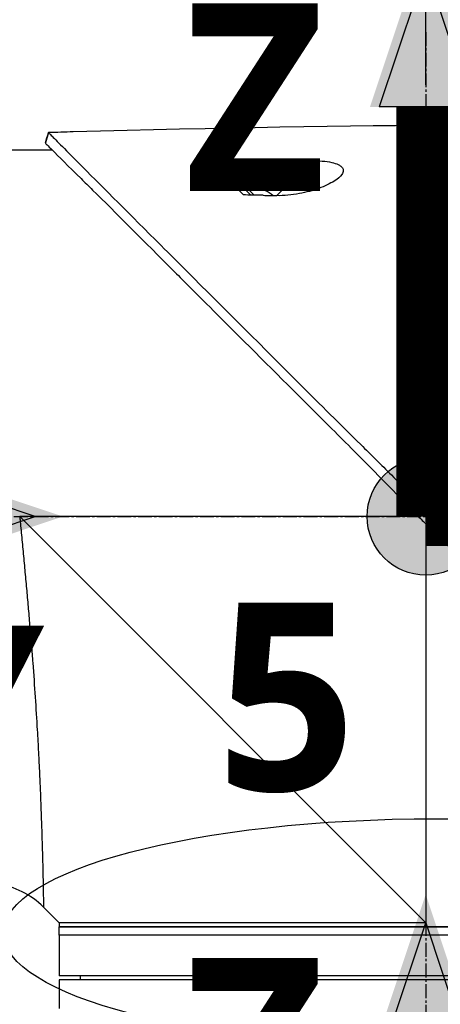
# Model space of a CAD drawing. Header units: millimetres. Extents: x 0 to 5219, y 0 to 2970.
# Tile 166 of 237: x 1841 to 1893, y 2178 to 2299. Entities that reach past the tile are written whole.
import ezdxf

# ---------------------------------------------------------------- set-up
doc = ezdxf.new("R2010")
doc.units = ezdxf.units.MM
doc.header["$LTSCALE"] = 0.2
doc.linetypes.add('CENTER2', pattern=[1.125, 0.75, -0.125, 0.125, -0.125])
for name, color, linetype in [('02_Center Line', 1, 'CENTER2'), ('07_Special Line2', 76, 'Continuous'), ('12_Before Rev.Num.', 5, 'Continuous'), ('13_After Rev.Num.', 6, 'Continuous')]:
    doc.layers.add(name, color=color, linetype=linetype)
doc.layers.add('14_Mark', color=7, linetype='Continuous', true_color=0xe03c31)
doc.styles.add('Rainbow-5.0 Style', font='malgunsl.ttf')
doc.dimstyles.new('Rainbow-5.0 Style$0', dxfattribs={"dimtxt": 4, "dimasz": 3, "dimexe": 2, "dimexo": 1, "dimgap": 0.8, "dimtad": 1, "dimzin": 9, "dimdsep": 46, "dimtxsty": 'Rainbow-5.0 Style', "dimcen": 0, "dimclrd": 251, "dimclre": 251, "dimclrt": 256, "dimadec": 1, "dimazin": 0, "dimtp": 0.1, "dimtm": 0.1, "dimtfac": 0.61, "dimtmove": 0, "dimatfit": 3, "dimfxl": 1, "dimlwd": -1, "dimlwe": -1, "dimarcsym": 1})

# ---------------------------------------------------------------- blocks, each defined once
blk = doc.blocks.new('A$Cf997e37c')
for p, q in [((-202.57, 1544.1), (-202.94, 1542.84)), ((-213.05, 1542), (-202.13, 1542)), ((-180.52, 1540.48), (-181.15, 1539.86)), ((-174.53, 1536.37), (-170.24, 1540.65)), ((-178.53, 1537.24), (-178.32, 1537.45)), ((-177.3, 1536.43), (-178.32, 1537.45)), ((-175.95, 1536.99), (-175.94, 1537)), ((-175.03, 1536.38), (-175.02, 1536.38)), ((-156.77, 1498.35), (-157.76, 1497.62)), ((-156.25, 1447.15), (-206.1, 1497)), ((-157.15, 1497), (-206.1, 1497)), ((-156.25, 1496.11), (-156.25, 1447.15)), ((-154.63, 1496.18), (-155.63, 1495.5)), ((-202.75, 1448.65), (-203.17, 1449.07)), ((-202.75, 1448.65), (-202.75, 1448.65)), ((-202.75, 1448.65), (-201.25, 1447.15)), ((-201.25, 1447.15), (-201.25, 1446.65)), ((-201.25, 1447.15), (-201.25, 1447.15)), ((-201.25, 1446.65), (-111.25, 1446.65)), ((-111.25, 1446.65), (-201.25, 1446.65)), ((-201.25, 1445.65), (-201.25, 1446.65)), ((-111.25, 1445.65), (-201.25, 1445.65)), ((-201.25, 1445.65), (-201.25, 1440.65)), ((-111.25, 1445.65), (-201.25, 1445.65)), ((-111.25, 1440.65), (-201.25, 1440.65)), ((-111.25, 1440.15), (-201.25, 1440.15)), ((-201.25, 1440.15), (-201.25, 1437.15)), ((-198.64, 1440.15), (-198.65, 1440.65))]:
    blk.add_line(p, q)
for radius, start, end in [(4.52, 63.7131, 94.7607), (4.5, 49.6154, 63.7759)]:
    blk.add_arc((-177.94, 1532.95), radius, start, end)
for centre, major_axis, ratio, start_param, end_param in [((-462.25, 1514.75), (-366.09, -26.02), 0.042138, 3.488133, 3.909025), ((-108.41, -983.15), (-2690.77, 101.98), 0.938894, 4.781808, 4.782934), ((-334.63, 1522.47), (-233.77, -14.41), 0.048344, 3.929452, 3.989586)]:
    blk.add_ellipse(centre, major_axis=major_axis, ratio=ratio, start_param=start_param, end_param=end_param)
blk.add_open_spline([(-202.94, 1542.84), (-202.82, 1543.26), (-202.69, 1543.68), (-202.57, 1544.1)], degree=3)
for points, knots in [([(-202.57, 1544.1), (-202.57, 1544.1), (-202.57, 1544.1), (-202.57, 1544.1), (-202.57, 1544.1), (-202.57, 1544.1)], [-0.02987732, -0.02987732, -0.02987732, -0.02987732, -0.01373724, -0.01373724, 0, 0, 0, 0]), ([(-202.57, 1544.1), (-202.57, 1544.1), (-202.57, 1544.1), (-202.57, 1544.1), (-202.57, 1544.1), (-202.57, 1544.1), (-202.57, 1544.1), (-202.56, 1544.09), (-202.56, 1544.09), (-202.55, 1544.08), (-202.54, 1544.07), (-202.5, 1544.03), (-202.46, 1543.99), (-202.31, 1543.85), (-202.17, 1543.7), (-201.6, 1543.14), (-201.05, 1542.58), (-199.89, 1541.41), (-199.36, 1540.88), (-196.43, 1537.91), (-193.15, 1534.65), (-188.48, 1529.99), (-187.46, 1528.97), (-182, 1523.52), (-177.11, 1518.65), (-171.96, 1513.49), (-171.81, 1513.34), (-169.23, 1510.75), (-166.73, 1508.3), (-162.97, 1504.59), (-161.72, 1503.35), (-158.73, 1500.36), (-157.43, 1499.03), (-156.77, 1498.35)], [0.000001, 0.000001, 0.000001, 0.000001, 0.009162, 0.009162, 0.016971, 0.016971, 0.03259, 0.03259, 0.063827, 0.063827, 0.126304, 0.126304, 0.251265, 0.251265, 0.50133, 0.50133, 1.002, 1.002, 1.335959, 1.335959, 2.67129, 2.67129, 3.030313, 3.030313, 4.543873, 4.543873, 4.592411, 4.592411, 5.347172, 5.347172, 5.723633, 5.723633, 6.247668, 6.247668, 6.247668, 6.247668]), ([(-202.94, 1542.83), (-202.94, 1542.83), (-202.94, 1542.83), (-202.94, 1542.84), (-202.94, 1542.84), (-202.94, 1542.84), (-202.94, 1542.84), (-202.94, 1542.84), (-202.94, 1542.84), (-202.94, 1542.84)], [0.69221804, 0.69221804, 0.69221804, 0.69221804, 0.69329226, 0.69329226, 0.695708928, 0.695708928, 0.696915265, 0.696915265, 0.698320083, 0.698320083, 0.698320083, 0.698320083]), ([(-202.94, 1542.84), (-202.94, 1542.84), (-202.94, 1542.84), (-202.94, 1542.83), (-202.94, 1542.83), (-202.94, 1542.83), (-202.94, 1542.83), (-202.94, 1542.83), (-202.93, 1542.82), (-202.92, 1542.81), (-202.91, 1542.79), (-202.86, 1542.73), (-202.81, 1542.68), (-202.59, 1542.46), (-202.37, 1542.24), (-201.34, 1541.2), (-200.13, 1539.99), (-198.12, 1538.01), (-197.63, 1537.54), (-194.35, 1534.3), (-190.88, 1530.8), (-186.77, 1526.7), (-186.47, 1526.4), (-183.93, 1523.86), (-181.58, 1521.51), (-175.7, 1515.65), (-172.07, 1512.05), (-166.65, 1506.64), (-164.85, 1504.84), (-160.25, 1500.2), (-158.16, 1498.04), (-157.76, 1497.62)], [0.000047, 0.000047, 0.000047, 0.000047, 0.011008, 0.011008, 0.020393, 0.020393, 0.039197, 0.039197, 0.07693, 0.07693, 0.152825, 0.152825, 0.305669, 0.305669, 0.610232, 0.610232, 1.419716, 1.419716, 1.651889, 1.651889, 2.978842, 2.978842, 3.080675, 3.080675, 3.850394, 3.850394, 4.95171, 4.95171, 5.489352, 5.489352, 6.333255, 6.333255, 6.333255, 6.333255]), ([(-182.51, 1540.45), (-182.2, 1540.46), (-181.84, 1540.46), (-181.19, 1540.47), (-180.85, 1540.48), (-180.52, 1540.48)], [-0.1934752, -0.1934752, -0.1934752, -0.1934752, -0.0983779, -0.0983779, 0, 0, 0, 0]), ([(-181.15, 1539.86), (-181.24, 1539.95), (-181.34, 1540.03), (-181.55, 1540.18), (-181.66, 1540.24), (-181.89, 1540.35), (-182.02, 1540.39), (-182.27, 1540.44), (-182.39, 1540.46), (-182.51, 1540.45)], [0, 0, 0, 0, 0.0382217, 0.0382217, 0.0766364, 0.0766364, 0.116027, 0.116027, 0.1530194, 0.1530194, 0.1530194, 0.1530194]), ([(-178.62, 1536.45), (-179.48, 1537.34), (-180.3, 1538.18), (-181.06, 1538.96), (-181.57, 1539.49), (-182.06, 1539.99), (-182.51, 1540.45)], [0, 0, 0, 0, 0.5977799, 0.5977799, 0.5977799, 0.9999999, 0.9999999, 0.9999999, 0.9999999]), ([(-170.24, 1540.65), (-169.81, 1540.66), (-169.38, 1540.65), (-168.55, 1540.58), (-168.15, 1540.53), (-167.49, 1540.38), (-167.23, 1540.29), (-166.87, 1540.13), (-166.76, 1540.06), (-166.58, 1539.91), (-166.52, 1539.84), (-166.41, 1539.67), (-166.39, 1539.57), (-166.37, 1539.31), (-166.44, 1539.13), (-166.74, 1538.71), (-167.05, 1538.43), (-167.98, 1537.84), (-168.64, 1537.53), (-170.12, 1536.99), (-170.93, 1536.77), (-172.71, 1536.43), (-173.66, 1536.34), (-174.53, 1536.37)], [-1.636051, -1.636051, -1.636051, -1.636051, -1.487609, -1.487609, -1.342627, -1.342627, -1.229751, -1.229751, -1.162071, -1.162071, -1.103238, -1.103238, -1.031704, -1.031704, -0.907622, -0.907622, -0.714138, -0.714138, -0.48257, -0.48257, -0.258591, -0.258591, -0.000001, -0.000001, -0.000001, -0.000001]), ([(-177.73, 1536.44), (-178.23, 1536.94), (-178.72, 1537.43), (-179.18, 1537.89), (-179.34, 1538.05), (-179.7, 1538.41), (-180.2, 1538.91), (-180.53, 1539.24), (-180.85, 1539.56), (-181.15, 1539.86)], [0.1685407, 0.1685407, 0.1685407, 0.1685407, 0.5, 0.5, 0.5, 0.75, 0.75, 0.75, 1, 1, 1, 1]), ([(-176.21, 1536.41), (-176.65, 1536.42), (-177.12, 1536.43), (-177.9, 1536.44), (-178.28, 1536.45), (-178.62, 1536.45)], [-0.2324123, -0.2324123, -0.2324123, -0.2324123, -0.1008984, -0.1008984, -0.0000209, -0.0000209, -0.0000209, -0.0000209]), ([(-176.21, 1536.41), (-175.93, 1536.4), (-175.65, 1536.39), (-175.09, 1536.38), (-174.81, 1536.37), (-174.53, 1536.37)], [-0.1686475, -0.1686475, -0.1686475, -0.1686475, -0.0843243, -0.0843243, -0.000001, -0.000001, -0.000001, -0.000001]), ([(-156.77, 1498.35), (-156.72, 1498.29), (-156.63, 1498.2), (-156.42, 1497.99), (-156.34, 1497.9), (-156.07, 1497.62), (-155.89, 1497.44), (-155.53, 1497.08), (-155.34, 1496.88), (-155.08, 1496.63), (-154.99, 1496.54), (-154.77, 1496.32), (-154.66, 1496.21), (-154.63, 1496.18)], [0.0012617, 0.0012617, 0.0012617, 0.0012617, 0.0227877, 0.0227877, 0.0388309, 0.0388309, 0.0709865, 0.0709865, 0.1023123, 0.1023123, 0.1191004, 0.1191004, 0.1425667, 0.1425667, 0.1425667, 0.1425667]), ([(-206.1, 1497), (-206.08, 1496.81), (-206.04, 1496.43), (-205.97, 1495.66), (-205.84, 1494.32), (-205.66, 1492.42), (-205.45, 1490.15), (-205.24, 1487.9), (-205.04, 1485.65), (-204.85, 1483.41), (-204.67, 1481.2), (-204.44, 1478.31), (-204.19, 1474.81), (-204, 1471.78), (-203.89, 1469.82), (-203.82, 1468.52), (-203.74, 1466.96), (-203.65, 1465.15), (-203.58, 1463.43), (-203.51, 1461.79), (-203.46, 1460.23), (-203.41, 1459), (-203.38, 1458.05), (-203.36, 1457.13), (-203.32, 1456.05), (-203.28, 1454.47), (-203.24, 1452.76), (-203.22, 1451.54), (-203.2, 1450.86), (-203.2, 1450.45), (-203.18, 1449.82), (-203.18, 1449.35), (-203.17, 1449.11), (-203.17, 1449.07), (-203.17, 1449.07)], [-0.00005585, -0.00005585, -0.00005585, -0.00005585, 0.00051707, 0.00109, 0.00223584, 0.00452754, 0.00681923, 0.00911093, 0.01140263, 0.01369432, 0.01598602, 0.01827771, 0.0228611, 0.02744449, 0.02859034, 0.02973619, 0.03202788, 0.03431958, 0.03661127, 0.03890297, 0.04119466, 0.04348636, 0.04463221, 0.04577806, 0.04806975, 0.05036145, 0.05494484, 0.05952823, 0.06067408, 0.06181992, 0.06411162, 0.06869501, 0.0709867, 0.07327246, 0.07327246, 0.07327246, 0.07327246]), ([(-157.76, 1497.62), (-157.71, 1497.57), (-157.4, 1497.25), (-157.04, 1496.89), (-156.86, 1496.71), (-156.5, 1496.35), (-156.32, 1496.18), (-155.98, 1495.84), (-155.69, 1495.56), (-155.62, 1495.5)], [0.00043088, 0.00043088, 0.00043088, 0.00043088, 0.0154414, 0.0154414, 0.03075173, 0.03075173, 0.04552895, 0.04552895, 0.05960793, 0.05960793, 0.05960793, 0.05960793]), ([(-154.63, 1496.18), (-154.36, 1495.91), (-154.11, 1495.67), (-153.49, 1495.04), (-153.2, 1494.75), (-152.34, 1493.9), (-151.77, 1493.33), (-150.06, 1491.61), (-148.92, 1490.47), (-145.51, 1487.06), (-143.26, 1484.81), (-135.92, 1477.48), (-131.69, 1473.29), (-127.67, 1469.26), (-127.12, 1468.71), (-126.05, 1467.63), (-125.51, 1467.09), (-123.6, 1465.17), (-122.34, 1463.88), (-120.73, 1462.27), (-120.34, 1461.89), (-119.16, 1460.7), (-118.4, 1459.94), (-117.35, 1458.89), (-117.03, 1458.57), (-116.14, 1457.68), (-115.58, 1457.12), (-114.12, 1455.66), (-113.28, 1454.79), (-111.39, 1452.92), (-110.48, 1452.03), (-109.57, 1451.12), (-109.34, 1450.88), (-109.11, 1450.65), (-109.05, 1450.59), (-109.01, 1450.54), (-109, 1450.53), (-108.99, 1450.52), (-108.98, 1450.51), (-108.97, 1450.5), (-108.97, 1450.5), (-108.97, 1450.5), (-108.96, 1450.5), (-108.96, 1450.49), (-108.96, 1450.49), (-108.96, 1450.49), (-108.96, 1450.49), (-108.96, 1450.49)], [0, 0, 0, 0, 0.115596, 0.115596, 0.212113, 0.212113, 0.405093, 0.405093, 0.790972, 0.790972, 1.563393, 1.563393, 3.332159, 3.332159, 3.60987, 3.60987, 3.890806, 3.890806, 4.623507, 4.623507, 4.856845, 4.856845, 5.35641, 5.35641, 5.576842, 5.576842, 5.990665, 5.990665, 6.711546, 6.711546, 7.79125, 7.79125, 8.330789, 8.330789, 8.599474, 8.599474, 8.666532, 8.666532, 8.716444, 8.716444, 8.791539, 8.791539, 8.829086, 8.829086, 8.847858, 8.847858, 8.871461, 8.871461, 8.871461, 8.871461]), ([(-155.62, 1495.5), (-154.85, 1494.76), (-154.09, 1494.01), (-152.41, 1492.37), (-151.5, 1491.47), (-148.65, 1488.64), (-146.71, 1486.7), (-140.79, 1480.77), (-136.84, 1476.79), (-131.09, 1471.03), (-129.16, 1469.1), (-126.99, 1466.92), (-126.68, 1466.61), (-122.19, 1462.11), (-118.39, 1458.32), (-115.32, 1455.23), (-115.12, 1455.03), (-114.18, 1454.07), (-113.49, 1453.39), (-112.11, 1452.01), (-111.48, 1451.38), (-110.85, 1450.74), (-110.69, 1450.58), (-110.52, 1450.42), (-110.48, 1450.38), (-110.44, 1450.34), (-110.43, 1450.33), (-110.42, 1450.32), (-110.42, 1450.32), (-110.42, 1450.31), (-110.42, 1450.31), (-110.41, 1450.31), (-110.41, 1450.31), (-110.41, 1450.31), (-110.41, 1450.31), (-110.41, 1450.31)], [-7.620463, -7.620463, -7.620463, -7.620463, -7.336805, -7.336805, -6.999081, -6.999081, -6.270272, -6.270272, -4.749597, -4.749597, -3.95115, -3.95115, -3.814973, -3.814973, -1.971605, -1.971605, -1.846597, -1.846597, -1.347406, -1.347406, -0.675491, -0.675491, -0.339165, -0.339165, -0.169556, -0.169556, -0.084774, -0.084774, -0.042597, -0.042597, -0.021599, -0.021599, -0.011128, -0.011128, -0.000028, -0.000028, -0.000028, -0.000028]), ([(-203.17, 1449.07), (-203.94, 1449.84), (-204.84, 1450.48), (-206.76, 1451.43), (-207.8, 1451.75), (-209.31, 1451.97), (-209.78, 1452), (-210.24, 1452)], [0, 0, 0, 0, 0.3242583, 0.3242583, 0.6426929, 0.6426929, 0.7824853, 0.7824853, 0.7824853, 0.7824853]), ([(-156.25, 1447.15), (-156.27, 1447.15), (-156.29, 1447.15), (-158.55, 1447.15), (-160.78, 1447.15), (-165.21, 1447.15), (-167.4, 1447.15), (-170.97, 1447.15), (-172.37, 1447.15), (-174.53, 1447.15), (-175.31, 1447.15), (-178.12, 1447.15), (-180.09, 1447.15), (-183.02, 1447.15), (-184.06, 1447.15), (-186.18, 1447.15), (-187.25, 1447.15), (-189.3, 1447.15), (-190.28, 1447.15), (-192.12, 1447.15), (-192.98, 1447.15), (-194.59, 1447.15), (-195.34, 1447.15), (-196.71, 1447.15), (-197.33, 1447.15), (-198.44, 1447.15), (-198.92, 1447.15), (-199.76, 1447.15), (-200.12, 1447.15), (-200.68, 1447.15), (-200.89, 1447.15), (-201.16, 1447.15), (-201.23, 1447.15), (-201.25, 1447.15)], [-0.005485, -0.005485, -0.005485, -0.005485, 0, 0, 0.672232, 0.672232, 1.344501, 1.344501, 1.792512, 1.792512, 2.048534, 2.048534, 2.731437, 2.731437, 3.121573, 3.121573, 3.559727, 3.559727, 3.997928, 3.997928, 4.436084, 4.436084, 4.874274, 4.874274, 5.31242, 5.31242, 5.750596, 5.750596, 6.188714, 6.188714, 6.626878, 6.626878, 7.015097, 7.015097, 7.015097, 7.015097]), ([(-201.25, 1437.15), (-201.25, 1437.09), (-201.25, 1437.02), (-201.25, 1436.9), (-201.25, 1436.84), (-201.25, 1436.75), (-201.25, 1436.71), (-201.25, 1436.66), (-201.25, 1436.65), (-201.25, 1436.65)], [0, 0, 0, 0, 0.0188345, 0.0188345, 0.037669, 0.037669, 0.0565035, 0.0565035, 0.075338, 0.075338, 0.075338, 0.075338])]:
    blk.add_open_spline(points, degree=3, knots=knots)
at = {"layer": '02_Center Line', "ltscale": 11.288275}
for p, q in [((-156.25, 1556.44), (-156.25, 1311.45)), ((-285.54, 1497), (-83.32, 1497))]:
    blk.add_line(p, q, dxfattribs=at)
blk = doc.blocks.new('*D117')
at = {"color": 251, "linetype": 'ByBlock', "transparency": 16777216}
for p, q in [((1891.21, 2290.86), (1891.21, 2344.18)), ((2008.36, 2173.71), (2008.36, 2344.18)), ((1993.36, 2334.18), (1906.21, 2334.18))]:
    blk.add_line(p, q, dxfattribs=at)
at = {"color": 251, "transparency": 16777216}
for points in [[(1906.21, 2336.68), (1906.21, 2331.68), (1891.21, 2334.18)], [(1993.36, 2336.68), (1993.36, 2331.68), (2008.36, 2334.18)]]:
    blk.add_solid(points, dxfattribs=at)
at = {"layer": 'Defpoints', "color": 0, "transparency": 16777216}
for p in [(1891.21, 2334.18), (1891.21, 2285.86), (2008.36, 2168.71)]:
    blk.add_point(p, dxfattribs=at)
at = {"transparency": 16777216, "insert": (1949.78, 2348.57), "char_height": 20, "attachment_point": 5, "style": 'Rainbow-5.0 Style'}
blk.add_mtext('117.15', dxfattribs=at)
blk = doc.blocks.new('*D118')
at = {"color": 251, "linetype": 'ByBlock', "transparency": 16777216}
for p, q in [((1775.91, 2273.4), (1775.91, 2344.18)), ((1891.21, 2290.86), (1891.21, 2344.18)), ((1876.21, 2334.18), (1790.91, 2334.18))]:
    blk.add_line(p, q, dxfattribs=at)
at = {"color": 251, "transparency": 16777216}
for points in [[(1790.91, 2336.68), (1790.91, 2331.68), (1775.91, 2334.18)], [(1876.21, 2336.68), (1876.21, 2331.68), (1891.21, 2334.18)]]:
    blk.add_solid(points, dxfattribs=at)
at = {"layer": 'Defpoints', "color": 0, "transparency": 16777216}
for p in [(1775.91, 2334.18), (1891.21, 2285.86), (1775.91, 2268.4)]:
    blk.add_point(p, dxfattribs=at)
at = {"transparency": 16777216, "insert": (1833.56, 2348.58), "char_height": 20, "attachment_point": 5, "style": 'Rainbow-5.0 Style'}
blk.add_mtext('115.3', dxfattribs=at)
blk = doc.blocks.new('A$C19ebd0c3_1234')
for q in [(46.93, -0.78), (54.3, 6.59)]:
    blk.add_line((46.93, 6.59), q)
blk.add_ellipse((0, 0), major_axis=(53.19, 0), ratio=0.263273)
blk = doc.blocks.new('A$C46360d6a')
at = {"layer": '07_Special Line2'}
blk.add_hatch(color=256, dxfattribs=at).paths.add_polyline_path([(49.156, 0), (34.9, 4.752), (34.9, -4.752)])
at = {"layer": '12_Before Rev.Num.'}
blk.add_hatch(color=256, dxfattribs=at).paths.add_polyline_path([(0, 49.156), (-4.752, 34.9), (4.752, 34.9)])
at = {"layer": '14_Mark'}
h = blk.add_hatch(color=256, dxfattribs=at)
h.dxf.hatch_style = 1
h.paths.add_polyline_path([(5, 0, 1), (-5, 0, 1)])
at = {"layer": '07_Special Line2'}
for p, q in [((34.9, -3.96), (34.9, 3.96)), ((46.78, 0), (34.9, 3.96)), ((34.9, -3.96), (46.78, 0))]:
    blk.add_line(p, q, dxfattribs=at)
at = {"layer": '07_Special Line2', "const_width": 5}
blk.add_lwpolyline([(34.9, 0), (0, 0)], dxfattribs=at)
at = {"layer": '12_Before Rev.Num.'}
for p, q in [((0, 46.78), (-3.96, 34.9)), ((3.96, 34.9), (0, 46.78)), ((3.96, 34.9), (-3.96, 34.9))]:
    blk.add_line(p, q, dxfattribs=at)
at = {"layer": '12_Before Rev.Num.', "const_width": 5}
blk.add_lwpolyline([(0, 34.9), (0, 0)], dxfattribs=at)
at = {"layer": '14_Mark'}
blk.add_circle((0, 0), 5, dxfattribs=at)
at = {"layer": '07_Special Line2', "insert": (34.529, -17.308), "char_height": 16, "attachment_point": 4, "style": 'Rainbow-5.0 Style'}
blk.add_mtext('{\\fMalgun Gothic Semilight|b1|i0|c129|p50;Y}', dxfattribs=at)
at = {"layer": '12_Before Rev.Num.', "insert": (-20.587, 35.725), "char_height": 16, "attachment_point": 4, "style": 'Rainbow-5.0 Style'}
blk.add_mtext('{\\fMalgun Gothic Semilight|b1|i0|c129|p50;Z}', dxfattribs=at)
at = {"layer": '14_Mark', "insert": (-17.839, -15.459), "char_height": 16, "attachment_point": 4, "style": 'Rainbow-5.0 Style'}
blk.add_mtext('{\\fMalgun Gothic Semilight|b1|i0|c129|p50;T}', dxfattribs=at)
blk = doc.blocks.new('A$Cc9315064')
at = {"layer": '07_Special Line2'}
blk.add_hatch(color=256, dxfattribs=at).paths.add_polyline_path([(49.156, 0), (34.9, 4.752), (34.9, -4.752)])
at = {"layer": '12_Before Rev.Num.'}
blk.add_hatch(color=256, dxfattribs=at).paths.add_polyline_path([(0, 49.156), (-4.752, 34.9), (4.752, 34.9)])
at = {"layer": '14_Mark'}
h = blk.add_hatch(color=256, dxfattribs=at)
h.dxf.hatch_style = 1
h.paths.add_polyline_path([(5, 0, 1), (-5, 0, 1)])
at = {"layer": '07_Special Line2'}
for p, q in [((34.9, -3.96), (34.9, 3.96)), ((46.78, 0), (34.9, 3.96)), ((34.9, -3.96), (46.78, 0))]:
    blk.add_line(p, q, dxfattribs=at)
at = {"layer": '07_Special Line2', "const_width": 5}
blk.add_lwpolyline([(34.9, 0), (0, 0)], dxfattribs=at)
at = {"layer": '12_Before Rev.Num.'}
for p, q in [((0, 46.78), (-3.96, 34.9)), ((3.96, 34.9), (0, 46.78)), ((3.96, 34.9), (-3.96, 34.9))]:
    blk.add_line(p, q, dxfattribs=at)
at = {"layer": '12_Before Rev.Num.', "const_width": 5}
blk.add_lwpolyline([(0, 34.9), (0, 0)], dxfattribs=at)
at = {"layer": '14_Mark'}
blk.add_circle((0, 0), 5, dxfattribs=at)
at = {"layer": '07_Special Line2', "insert": (34.529, -17.308), "char_height": 16, "attachment_point": 4, "style": 'Rainbow-5.0 Style'}
blk.add_mtext('{\\fMalgun Gothic Semilight|b1|i0|c129|p50;Y}', dxfattribs=at)
at = {"layer": '12_Before Rev.Num.', "insert": (-20.587, 35.725), "char_height": 16, "attachment_point": 4, "style": 'Rainbow-5.0 Style'}
blk.add_mtext('{\\fMalgun Gothic Semilight|b1|i0|c129|p50;Z}', dxfattribs=at)
at = {"layer": '14_Mark', "insert": (-17.839, -15.459), "char_height": 16, "attachment_point": 4, "style": 'Rainbow-5.0 Style'}
blk.add_mtext('{\\fMalgun Gothic Semilight|b1|i0|c129|p50;5}', dxfattribs=at)
blk = doc.blocks.new('A$C3a293ff3')
at = {"layer": '07_Special Line2'}
blk.add_hatch(color=256, dxfattribs=at).paths.add_polyline_path([(49.156, 0), (34.9, 4.752), (34.9, -4.752)])
at = {"layer": '12_Before Rev.Num.'}
blk.add_hatch(color=256, dxfattribs=at).paths.add_polyline_path([(0, 49.156), (-4.752, 34.9), (4.752, 34.9)])
at = {"layer": '14_Mark'}
h = blk.add_hatch(color=256, dxfattribs=at)
h.dxf.hatch_style = 1
h.paths.add_polyline_path([(5, 0, 1), (-5, 0, 1)])
at = {"layer": '07_Special Line2'}
for p, q in [((34.9, -3.96), (34.9, 3.96)), ((46.78, 0), (34.9, 3.96)), ((34.9, -3.96), (46.78, 0))]:
    blk.add_line(p, q, dxfattribs=at)
at = {"layer": '07_Special Line2', "const_width": 5}
blk.add_lwpolyline([(34.9, 0), (0, 0)], dxfattribs=at)
at = {"layer": '12_Before Rev.Num.'}
for p, q in [((0, 46.78), (-3.96, 34.9)), ((3.96, 34.9), (0, 46.78)), ((3.96, 34.9), (-3.96, 34.9))]:
    blk.add_line(p, q, dxfattribs=at)
at = {"layer": '12_Before Rev.Num.', "const_width": 5}
blk.add_lwpolyline([(0, 34.9), (0, 0)], dxfattribs=at)
at = {"layer": '14_Mark'}
blk.add_circle((0, 0), 5, dxfattribs=at)
at = {"layer": '07_Special Line2', "insert": (34.529, -17.308), "char_height": 16, "attachment_point": 4, "style": 'Rainbow-5.0 Style'}
blk.add_mtext('{\\fMalgun Gothic Semilight|b1|i0|c129|p50;Y}', dxfattribs=at)
at = {"layer": '12_Before Rev.Num.', "insert": (-20.587, 35.725), "char_height": 16, "attachment_point": 4, "style": 'Rainbow-5.0 Style'}
blk.add_mtext('{\\fMalgun Gothic Semilight|b1|i0|c129|p50;Z}', dxfattribs=at)
at = {"layer": '14_Mark', "insert": (-17.839, -15.459), "char_height": 16, "attachment_point": 4, "style": 'Rainbow-5.0 Style'}
blk.add_mtext('{\\fMalgun Gothic Semilight|b1|i0|c129|p50;4}', dxfattribs=at)

msp = doc.modelspace()

# ---------------------------------------------------------------- block references
at = {"xscale": 1.44, "yscale": 1.44, "zscale": 1.44}
for name, p in [('A$C46360d6a', (1775.908, 2237.896)), ('A$Cc9315064', (1891.208, 2237.896)), ('A$C3a293ff3', (1891.208, 2120.746))]:
    msp.add_blockref(name, p, dxfattribs=at)
msp.add_blockref('A$Cf997e37c', (2047.459, 740.896))
at = {"layer": '13_After Rev.Num.'}
msp.add_blockref('A$C19ebd0c3_1234', (1892.538, 2186.812), dxfattribs=at)

# ---------------------------------------------------------------- dimensions: what is measured, and where the dimension line sits
for base, p1, p2, picture, middle in [((1775.908, 2334.176), (1891.208, 2285.865), (1775.908, 2268.396), '*D118', (1833.558, 2348.577)), ((1891.208, 2334.176), (2008.358, 2168.715), (1891.208, 2285.865), '*D117', (1949.783, 2348.57))]:
    dim = msp.add_linear_dim(base=base, p1=p1, p2=p2, dimstyle='Rainbow-5.0 Style$0', override={"dimscale": 5, "dimtol": 0, "dimlim": 0, "dimtp": 0.1, "dimtm": 0.1, "dimtfac": 0.61, "dimtdec": 2, "dimtolj": 0, "dimtzin": 8})
    dim.commit()
    dim.dimension.update_dxf_attribs({"geometry": picture, "text_midpoint": middle})

doc.saveas('drawing.dxf')
